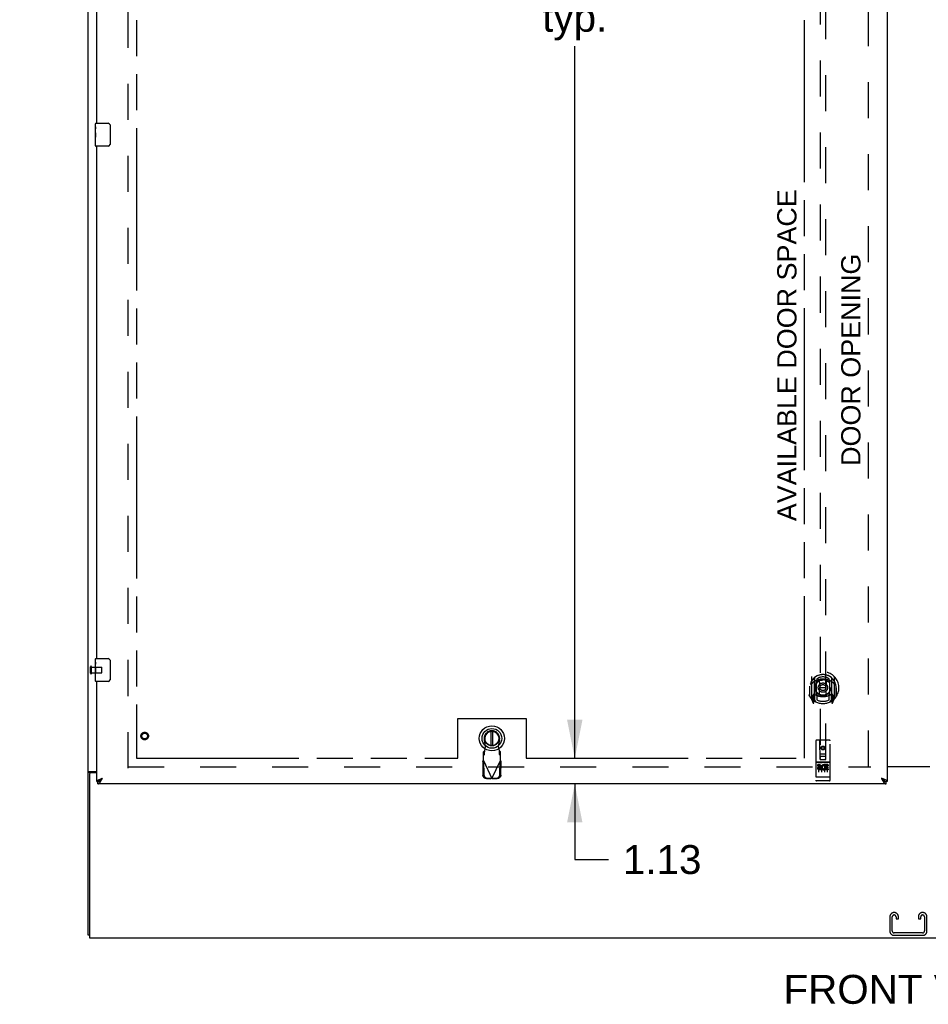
# Model space of a CAD drawing. Header units: inches. Extents: x 0 to 287, y 0 to 186.
# Tile 3 of 22: x 52 to 92, y 45 to 88. Entities that reach past the tile are written whole.
import ezdxf

# ---------------------------------------------------------------- set-up
doc = ezdxf.new("R2010")
doc.units = ezdxf.units.IN
doc.header["$LTSCALE"] = 15.81
doc.header["$MEASUREMENT"] = 0
doc.linetypes.add('HIDDEN', pattern=[0.2, 0.1, -0.1])
doc.linetypes.add('PHANTOM', pattern=[0.8, 0.45, -0.05, 0.1, -0.05, 0.1, -0.05])
doc.layers.get('0').update_dxf_attribs({"linetype": 'CONTINUOUS'})
for name, color, linetype in [('02___PRT_ALL_AXES', 7, 'CONTINUOUS'), ('AVAILABLE_DOOR_SPACE', 7, 'CONTINUOUS'), ('DEFAULT_2', 8, 'HIDDEN'), ('DIMENSIONS', 7, 'CONTINUOUS')]:
    doc.layers.add(name, color=color, linetype=linetype)
doc.styles.get("Standard").update_dxf_attribs({"font": 'arial.ttf'})
doc.dimstyles.new('DIMSTYLE_1', dxfattribs={"dimtxt": 1.268182, "dimasz": 1.690909, "dimexe": 0.09, "dimexo": 0.07, "dimgap": 0.0375, "dimtad": 0, "dimtih": 1, "dimtoh": 1, "dimzin": 4, "dimdsep": 46, "dimtxsty": 'Standard', "dimblk": '_FILLED', "dimblk1": '_FILLED', "dimblk2": '_FILLED', "dimcen": 0.09, "dimazin": 1, "dimtfac": 1, "dimtdec": 3, "dimtofl": 0, "dimtmove": 0, "dimatfit": 3, "dimldrblk": '_FILLED', "dimfxl": 1, "dimtolj": 1, "dimtzin": 4, "dimarcsym": 0})

# ---------------------------------------------------------------- blocks, each defined once
blk = doc.blocks.new('_FILLED')
at = {"color": 0, "linetype": 'ByBlock'}
blk.add_solid([(0, 0), (-1, 0.2), (-1, -0.2)], dxfattribs=at)
blk = doc.blocks.new('*D8')
at = {"layer": 'DIMENSIONS', "color": 2, "linetype": 'Continuous'}
for p, q in [((92.12, 113.808), (88.738, 113.808)), ((95.745, 113.808), (98.869, 113.808))]:
    blk.add_line(p, q, dxfattribs=at)
at = {"layer": 'DIMENSIONS', "color": 2, "linetype": 'Continuous', "xscale": 1.6909090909, "yscale": 1.6909090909, "zscale": 1.6909090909}
blk.add_blockref('_FILLED', (92.12, 113.808), dxfattribs=at)
at = {"layer": 'DIMENSIONS', "color": 2, "linetype": 'Continuous', "xscale": 1.6909090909, "yscale": 1.6909090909, "zscale": 1.6909090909, "rotation": 180}
blk.add_blockref('_FILLED', (95.745, 113.808), dxfattribs=at)
at = {"layer": 'DIMENSIONS', "color": 2, "linetype": 'Continuous', "insert": (99.503, 114.442), "char_height": 1.2682, "width": 3.44625, "attachment_point": 1, "line_spacing_factor": 0.9}
blk.add_mtext('3.63', dxfattribs=at)
blk = doc.blocks.new('*D12')
at = {"layer": 'DIMENSIONS', "color": 2, "linetype": 'Continuous'}
for p, q in [((76.539, 134.303), (76.539, 91.753)), ((76.539, 56.053), (76.539, 87.314))]:
    blk.add_line(p, q, dxfattribs=at)
at = {"layer": 'DIMENSIONS', "color": 2, "linetype": 'Continuous', "xscale": 1.6909090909, "yscale": 1.6909090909, "zscale": 1.6909090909}
for p, rotation in [((76.539, 134.303), 90), ((76.539, 56.053), 270)]:
    blk.add_blockref('_FILLED', p, dxfattribs=dict(at, rotation=rotation))
at = {"layer": 'DIMENSIONS', "color": 2, "linetype": 'Continuous', "insert": (76.539, 91.119), "char_height": 1.2682, "width": 4.43156, "attachment_point": 2, "line_spacing_factor": 0.9}
blk.add_mtext('78.25\\Ptyp.', dxfattribs=at)
blk = doc.blocks.new('*D13')
at = {"layer": 'DIMENSIONS', "color": 2, "linetype": 'Continuous'}
for p, q in [((76.539, 56.053), (76.539, 59.435)), ((76.539, 54.928), (76.539, 51.609)), ((76.539, 51.609), (78.018, 51.609))]:
    blk.add_line(p, q, dxfattribs=at)
at = {"layer": 'DIMENSIONS', "color": 2, "linetype": 'Continuous', "xscale": 1.6909090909, "yscale": 1.6909090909, "zscale": 1.6909090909}
for p, rotation in [((76.539, 56.053), 270), ((76.539, 54.928), 90)]:
    blk.add_blockref('_FILLED', p, dxfattribs=dict(at, rotation=rotation))
at = {"layer": 'DIMENSIONS', "color": 2, "linetype": 'Continuous', "insert": (78.652, 52.243), "char_height": 1.2682, "width": 3.44625, "attachment_point": 1, "line_spacing_factor": 0.9}
blk.add_mtext('1.13', dxfattribs=at)
blk = doc.blocks.new('*D14')
at = {"layer": 'DIMENSIONS', "color": 2, "linetype": 'Continuous'}
for p, q in [((55.558, 107.739), (52.176, 107.739)), ((57.308, 107.739), (60.387, 107.739)), ((55.558, 107.452), (55.558, 106.217))]:
    blk.add_line(p, q, dxfattribs=at)
at = {"layer": 'DIMENSIONS', "color": 2, "linetype": 'Continuous', "xscale": 1.6909090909, "yscale": 1.6909090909, "zscale": 1.6909090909}
blk.add_blockref('_FILLED', (55.558, 107.739), dxfattribs=at)
at = {"layer": 'DIMENSIONS', "color": 2, "linetype": 'Continuous', "xscale": 1.6909090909, "yscale": 1.6909090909, "zscale": 1.6909090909, "rotation": 180}
blk.add_blockref('_FILLED', (57.308, 107.739), dxfattribs=at)
at = {"layer": 'DIMENSIONS', "color": 2, "linetype": 'Continuous', "insert": (61.021, 108.373), "char_height": 1.2682, "width": 3.44625, "attachment_point": 1, "line_spacing_factor": 0.9}
blk.add_mtext('1.75', dxfattribs=at)
blk = doc.blocks.new('*D15')
at = {"layer": 'DIMENSIONS', "color": 2, "linetype": 'Continuous'}
for p, q in [((57.308, 111.14), (66.254, 111.14)), ((86.62, 111.14), (71.954, 111.14))]:
    blk.add_line(p, q, dxfattribs=at)
at = {"layer": 'DIMENSIONS', "color": 2, "linetype": 'Continuous', "xscale": 1.6909090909, "yscale": 1.6909090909, "zscale": 1.6909090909, "rotation": 180}
blk.add_blockref('_FILLED', (57.308, 111.14), dxfattribs=at)
at = {"layer": 'DIMENSIONS', "color": 2, "linetype": 'Continuous', "xscale": 1.6909090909, "yscale": 1.6909090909, "zscale": 1.6909090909}
blk.add_blockref('_FILLED', (86.62, 111.14), dxfattribs=at)
at = {"layer": 'DIMENSIONS', "color": 2, "linetype": 'Continuous', "insert": (69.104, 111.774), "char_height": 1.2682, "width": 4.43156, "attachment_point": 2, "line_spacing_factor": 0.9}
blk.add_mtext('29.31', dxfattribs=at)

msp = doc.modelspace()

# ---------------------------------------------------------------- linework, layer by layer
at = {"color": 3, "linetype": 'Continuous'}
for p, q in [((55.183, 48.282), (55.183, 138.074)), ((90.245, 135.324), (90.245, 55.032)), ((55.558, 83.928), (55.558, 106.428)), ((55.558, 60.428), (55.558, 82.928)), ((55.558, 55.032), (55.558, 59.428)), ((55.235, 55.359), (55.235, 48.178)), ((55.252, 55.471), (55.558, 55.471)), ((55.558, 55.419), (55.295, 55.419)), ((90.245, 55.693), (92.12, 55.693)), ((92.12, 55.678), (90.245, 55.678)), ((90.203, 54.928), (55.6, 54.928)), ((55.698, 55.134), (55.71, 55.139)), ((55.728, 55.146), (55.74, 55.151)), ((55.74, 55.151), (55.753, 55.156)), ((55.753, 55.156), (55.766, 55.161)), ((55.765, 55.102), (55.772, 55.115)), ((55.766, 55.161), (55.785, 55.168)), ((55.772, 55.115), (55.779, 55.128)), ((55.779, 55.128), (55.786, 55.141)), ((55.785, 55.168), (55.804, 55.175)), ((55.786, 55.141), (55.804, 55.175)), ((90.037, 55.161), (89.999, 55.175)), ((89.999, 55.175), (90.013, 55.148)), ((90.013, 55.148), (90.023, 55.128)), ((90.023, 55.128), (90.03, 55.115)), ((90.03, 55.115), (90.037, 55.102)), ((90.056, 55.153), (90.037, 55.161)), ((90.037, 55.102), (90.044, 55.09)), ((90.069, 55.149), (90.056, 55.153)), ((90.081, 55.144), (90.069, 55.149)), ((90.093, 55.139), (90.081, 55.144)), ((55.235, 48.178), (127.131, 48.178))]:
    msp.add_line(p, q, dxfattribs=at)
at = {"color": 7, "linetype": 'Continuous'}
for p, q in [((55.498, 83.768), (55.498, 83.913)), ((55.513, 83.928), (56.053, 83.928)), ((55.498, 83.51), (55.498, 83.543)), ((56.152, 83.828), (56.152, 83.028)), ((55.498, 83.313), (55.498, 83.344)), ((55.498, 82.943), (55.498, 83.082)), ((56.053, 82.928), (55.513, 82.928)), ((55.498, 60.268), (55.498, 60.413)), ((55.513, 60.428), (56.053, 60.428)), ((56.152, 60.328), (56.152, 59.528)), ((55.498, 60.01), (55.498, 60.043)), ((55.498, 59.813), (55.498, 59.844)), ((55.498, 59.443), (55.498, 59.582)), ((56.053, 59.428), (55.513, 59.428)), ((72.861, 57.241), (72.861, 56.616)), ((72.94, 56.616), (72.94, 57.241)), ((55.287, 55.43), (55.183, 55.43)), ((55.287, 55.418), (55.287, 55.43)), ((55.558, 55.032), (55.6, 55.032)), ((55.6, 54.928), (55.6, 55.032)), ((55.662, 55.048), (55.664, 55.049)), ((55.76, 55.146), (55.769, 55.152)), ((55.769, 55.152), (55.777, 55.158)), ((55.772, 55.14), (55.779, 55.148)), ((55.777, 55.158), (55.786, 55.163)), ((55.779, 55.148), (55.786, 55.156)), ((55.786, 55.156), (55.804, 55.175)), ((55.786, 55.163), (55.804, 55.175)), ((90.016, 55.163), (89.999, 55.175)), ((89.999, 55.175), (90.009, 55.163)), ((90.009, 55.163), (90.02, 55.152)), ((90.025, 55.158), (90.016, 55.163)), ((90.02, 55.152), (90.027, 55.144)), ((90.034, 55.152), (90.025, 55.158)), ((90.027, 55.144), (90.034, 55.137)), ((90.034, 55.137), (90.041, 55.129)), ((90.139, 55.049), (90.141, 55.048)), ((90.245, 55.032), (90.203, 55.032)), ((90.203, 54.928), (90.203, 55.032)), ((55.235, 48.282), (55.183, 48.282))]:
    msp.add_line(p, q, dxfattribs=at)
for points in [[(56.146, 83.864), (56.148, 83.859), (56.149, 83.853), (56.151, 83.847), (56.152, 83.841), (56.152, 83.835), (56.152, 83.828)], [(56.152, 83.028), (56.152, 83.022), (56.152, 83.016), (56.151, 83.01), (56.149, 83.004), (56.148, 82.998), (56.146, 82.992)], [(56.146, 60.364), (56.148, 60.359), (56.149, 60.353), (56.151, 60.347), (56.152, 60.341), (56.152, 60.335), (56.152, 60.328)], [(56.152, 59.528), (56.152, 59.522), (56.152, 59.516), (56.151, 59.51), (56.149, 59.504), (56.148, 59.498), (56.146, 59.492)], [(55.307, 55.447), (55.302, 55.445), (55.299, 55.444), (55.297, 55.442), (55.295, 55.441), (55.292, 55.439), (55.29, 55.438), (55.289, 55.436), (55.288, 55.435), (55.287, 55.433), (55.287, 55.432), (55.287, 55.43)], [(55.327, 55.471), (55.327, 55.469), (55.327, 55.466), (55.326, 55.465), (55.325, 55.463), (55.325, 55.461), (55.323, 55.459), (55.322, 55.457), (55.32, 55.456), (55.318, 55.454), (55.316, 55.453), (55.314, 55.451), (55.312, 55.45), (55.309, 55.449), (55.307, 55.447)], [(55.6, 55.032), (55.603, 55.032), (55.607, 55.032), (55.61, 55.033), (55.614, 55.033), (55.617, 55.034), (55.621, 55.034), (55.624, 55.035), (55.628, 55.036), (55.631, 55.036), (55.635, 55.037), (55.638, 55.039), (55.642, 55.04), (55.645, 55.041), (55.649, 55.042), (55.652, 55.044), (55.656, 55.045), (55.659, 55.047), (55.662, 55.048)], [(55.664, 55.049), (55.665, 55.052), (55.666, 55.055), (55.667, 55.058), (55.669, 55.061), (55.67, 55.064), (55.672, 55.066), (55.673, 55.069), (55.675, 55.072), (55.677, 55.075), (55.679, 55.078), (55.681, 55.081), (55.684, 55.084), (55.686, 55.086), (55.689, 55.089), (55.691, 55.092), (55.694, 55.095), (55.697, 55.098), (55.7, 55.101), (55.703, 55.104), (55.707, 55.106), (55.71, 55.109), (55.713, 55.112), (55.717, 55.115), (55.72, 55.118), (55.724, 55.121), (55.728, 55.123), (55.732, 55.126), (55.735, 55.129), (55.739, 55.132), (55.743, 55.135), (55.747, 55.138), (55.752, 55.141), (55.756, 55.143), (55.76, 55.146)], [(55.664, 55.049), (55.667, 55.051), (55.67, 55.053), (55.674, 55.055), (55.677, 55.057), (55.681, 55.059), (55.684, 55.061), (55.688, 55.064), (55.691, 55.066), (55.695, 55.069), (55.698, 55.071), (55.702, 55.074), (55.705, 55.077), (55.709, 55.08), (55.712, 55.083), (55.716, 55.085), (55.719, 55.089), (55.723, 55.092), (55.726, 55.095), (55.73, 55.098), (55.734, 55.101), (55.737, 55.105), (55.741, 55.108), (55.744, 55.111), (55.748, 55.115), (55.751, 55.118), (55.755, 55.122), (55.758, 55.126), (55.762, 55.129), (55.765, 55.133), (55.772, 55.14)], [(90.139, 55.049), (90.138, 55.052), (90.137, 55.055), (90.135, 55.058), (90.134, 55.061), (90.133, 55.064), (90.131, 55.066), (90.129, 55.069), (90.128, 55.072), (90.126, 55.075), (90.123, 55.078), (90.121, 55.081), (90.119, 55.084), (90.116, 55.086), (90.114, 55.089), (90.111, 55.092), (90.108, 55.095), (90.105, 55.098), (90.102, 55.101), (90.099, 55.104), (90.096, 55.106), (90.093, 55.109), (90.089, 55.112), (90.086, 55.115), (90.082, 55.118), (90.079, 55.121), (90.075, 55.123), (90.071, 55.126), (90.067, 55.129), (90.063, 55.132), (90.059, 55.135), (90.055, 55.138), (90.051, 55.141), (90.047, 55.143), (90.043, 55.146), (90.034, 55.152)], [(90.041, 55.129), (90.044, 55.126), (90.048, 55.122), (90.051, 55.118), (90.055, 55.115), (90.058, 55.111), (90.062, 55.108), (90.066, 55.105), (90.069, 55.101), (90.073, 55.098), (90.076, 55.095), (90.08, 55.092), (90.083, 55.089), (90.087, 55.085), (90.09, 55.083), (90.094, 55.08), (90.097, 55.077), (90.101, 55.074), (90.104, 55.071), (90.108, 55.069), (90.111, 55.066), (90.115, 55.064), (90.118, 55.061), (90.122, 55.059), (90.125, 55.057), (90.129, 55.055), (90.133, 55.053), (90.136, 55.051), (90.139, 55.049)], [(90.141, 55.048), (90.143, 55.047), (90.147, 55.045), (90.15, 55.044), (90.154, 55.042), (90.157, 55.041), (90.161, 55.04), (90.164, 55.039), (90.168, 55.037), (90.171, 55.036), (90.175, 55.036), (90.178, 55.035), (90.182, 55.034), (90.185, 55.034), (90.189, 55.033), (90.192, 55.033), (90.196, 55.032), (90.2, 55.032), (90.203, 55.032)]]:
    msp.add_lwpolyline(points, dxfattribs=at)
at = {"color": 3, "linetype": 'Continuous'}
for points in [[(55.218, 55.456), (55.214, 55.455), (55.21, 55.453), (55.207, 55.452), (55.203, 55.451), (55.2, 55.449), (55.197, 55.448), (55.194, 55.446), (55.192, 55.445), (55.19, 55.443), (55.188, 55.441), (55.186, 55.44), (55.185, 55.438), (55.184, 55.436), (55.183, 55.434), (55.183, 55.432), (55.183, 55.43)], [(55.252, 55.471), (55.25, 55.469), (55.248, 55.468), (55.245, 55.466), (55.242, 55.465), (55.238, 55.463), (55.234, 55.462), (55.23, 55.46), (55.226, 55.459), (55.218, 55.456)], [(55.558, 55.032), (55.558, 55.035), (55.558, 55.037), (55.558, 55.039), (55.559, 55.042), (55.56, 55.044), (55.561, 55.047), (55.562, 55.049), (55.563, 55.051), (55.564, 55.054), (55.566, 55.056), (55.568, 55.058), (55.57, 55.061), (55.572, 55.063), (55.574, 55.066), (55.576, 55.068), (55.579, 55.07), (55.582, 55.073), (55.584, 55.075), (55.587, 55.077), (55.591, 55.08), (55.594, 55.082), (55.597, 55.085), (55.601, 55.087), (55.605, 55.089), (55.609, 55.092), (55.612, 55.094), (55.617, 55.096), (55.621, 55.099), (55.625, 55.101), (55.63, 55.104), (55.634, 55.106), (55.639, 55.108), (55.644, 55.111), (55.649, 55.113), (55.654, 55.115), (55.659, 55.118)], [(55.6, 54.928), (55.603, 54.928), (55.607, 54.929), (55.61, 54.929), (55.614, 54.93), (55.617, 54.931), (55.621, 54.932), (55.624, 54.933), (55.628, 54.934), (55.631, 54.936), (55.635, 54.937), (55.638, 54.939), (55.642, 54.941), (55.645, 54.943), (55.649, 54.946), (55.652, 54.948), (55.656, 54.951), (55.659, 54.954), (55.663, 54.957), (55.667, 54.96), (55.67, 54.964), (55.674, 54.967), (55.677, 54.971), (55.681, 54.975), (55.684, 54.979), (55.688, 54.983), (55.691, 54.987), (55.695, 54.991), (55.698, 54.996), (55.702, 55), (55.705, 55.005), (55.709, 55.01), (55.712, 55.015), (55.716, 55.02), (55.719, 55.026), (55.723, 55.031)], [(55.659, 55.118), (55.664, 55.12), (55.67, 55.123), (55.675, 55.125), (55.681, 55.127), (55.686, 55.13), (55.692, 55.132), (55.698, 55.134)], [(55.71, 55.139), (55.722, 55.144), (55.728, 55.146)], [(55.723, 55.031), (55.726, 55.036), (55.73, 55.042), (55.734, 55.048), (55.737, 55.053), (55.741, 55.059), (55.744, 55.065), (55.748, 55.071), (55.751, 55.077), (55.755, 55.084), (55.758, 55.09), (55.765, 55.102)], [(90.044, 55.09), (90.048, 55.084), (90.051, 55.077), (90.055, 55.071), (90.058, 55.065), (90.062, 55.059), (90.066, 55.053), (90.069, 55.048), (90.073, 55.042), (90.076, 55.036)], [(90.076, 55.036), (90.08, 55.031), (90.083, 55.026), (90.087, 55.02), (90.09, 55.015), (90.094, 55.01), (90.097, 55.005), (90.101, 55), (90.104, 54.996), (90.108, 54.991), (90.111, 54.987), (90.115, 54.983), (90.118, 54.979), (90.122, 54.975), (90.125, 54.971), (90.129, 54.967), (90.133, 54.964), (90.136, 54.96), (90.14, 54.957), (90.143, 54.954), (90.147, 54.951), (90.15, 54.948), (90.154, 54.946), (90.157, 54.943), (90.161, 54.941), (90.164, 54.939), (90.168, 54.937), (90.171, 54.936), (90.175, 54.934), (90.178, 54.933), (90.182, 54.932), (90.185, 54.931), (90.189, 54.93), (90.192, 54.929), (90.196, 54.929), (90.2, 54.928), (90.203, 54.928)], [(90.143, 55.118), (90.138, 55.12), (90.133, 55.123), (90.127, 55.125), (90.122, 55.127), (90.116, 55.13), (90.11, 55.132), (90.105, 55.134), (90.093, 55.139)], [(90.245, 55.032), (90.245, 55.035), (90.245, 55.037), (90.244, 55.039), (90.244, 55.042), (90.243, 55.044), (90.242, 55.047), (90.241, 55.049), (90.24, 55.051), (90.238, 55.054), (90.237, 55.056), (90.235, 55.058), (90.233, 55.061), (90.231, 55.063), (90.229, 55.066), (90.226, 55.068), (90.224, 55.07), (90.221, 55.073), (90.218, 55.075), (90.215, 55.077), (90.212, 55.08), (90.209, 55.082), (90.205, 55.085), (90.202, 55.087), (90.198, 55.089), (90.194, 55.092), (90.19, 55.094), (90.186, 55.096), (90.182, 55.099), (90.177, 55.101), (90.173, 55.104), (90.168, 55.106), (90.164, 55.108), (90.159, 55.111), (90.154, 55.113), (90.149, 55.115), (90.143, 55.118)]]:
    msp.add_lwpolyline(points, dxfattribs=at)
at = {"color": 7, "linetype": 'Continuous'}
for radius in [0.551, 0.433, 0.329, 0.317]:
    msp.add_circle((72.901, 56.929), radius, dxfattribs=at)
for centre, radius, start, end in [((55.513, 83.913), 0.015, 90, 180), ((56.053, 83.828), 0.1, 21.1999, 90), ((56.053, 83.028), 0.1, 270, 338.7946), ((55.513, 82.943), 0.015, 180, 270), ((55.513, 60.413), 0.015, 90, 180), ((56.053, 60.328), 0.1, 21.1999, 90), ((55.513, 59.443), 0.015, 180, 270), ((56.053, 59.528), 0.1, 270, 338.7946), ((72.901, 56.929), 0.315, 280.0787, 259.9213)]:
    msp.add_arc(centre, radius, start, end, dxfattribs=at)
at = {"color": 3, "linetype": 'Continuous'}
msp.add_arc((55.295, 55.359), 0.06, 90, 180, dxfattribs=at)
at = {"layer": '02___PRT_ALL_AXES', "color": 7, "linetype": 'Continuous'}
for p, q in [((55.498, 83.768), (55.498, 83.913)), ((55.498, 83.51), (55.498, 83.767)), ((55.503, 83.711), (55.498, 83.711)), ((55.498, 83.543), (55.505, 83.543)), ((55.498, 82.943), (55.498, 83.507)), ((55.499, 83.481), (55.498, 83.481)), ((55.505, 83.543), (55.505, 83.68)), ((55.498, 83.349), (55.503, 83.349)), ((55.498, 83.313), (55.505, 83.313)), ((55.498, 83.25), (55.505, 83.25)), ((55.498, 83.082), (55.505, 83.082)), ((55.505, 83.082), (55.505, 83.313)), ((55.498, 60.268), (55.498, 60.413)), ((55.498, 60.01), (55.498, 60.267)), ((55.503, 60.211), (55.498, 60.211)), ((55.505, 60.043), (55.505, 60.18)), ((55.498, 60.043), (55.505, 60.043)), ((55.498, 59.443), (55.498, 60.007)), ((55.499, 59.981), (55.498, 59.981)), ((55.498, 59.849), (55.503, 59.849)), ((55.498, 59.813), (55.505, 59.813)), ((55.498, 59.75), (55.505, 59.75)), ((55.505, 59.582), (55.505, 59.813)), ((55.498, 59.582), (55.505, 59.582))]:
    msp.add_line(p, q, dxfattribs=at)
at = {"layer": '02___PRT_ALL_AXES', "color": 8, "linetype": 'HIDDEN'}
for p, q in [((55.33, 59.804), (55.33, 60.052)), ((55.33, 60.052), (55.777, 60.052)), ((55.33, 59.804), (55.777, 59.804)), ((87.715, 55.889), (87.15, 55.889)), ((87.288, 55.767), (87.196, 55.767)), ((87.196, 55.767), (87.196, 55.724)), ((87.664, 55.767), (87.508, 55.767)), ((87.508, 55.767), (87.508, 55.754)), ((87.664, 55.767), (87.664, 55.724)), ((87.288, 55.724), (87.196, 55.724)), ((87.292, 55.681), (87.246, 55.681)), ((87.288, 55.64), (87.26, 55.64)), ((87.352, 55.596), (87.26, 55.596)), ((87.352, 55.554), (87.26, 55.554)), ((87.352, 55.596), (87.352, 55.554)), ((87.484, 55.602), (87.501, 55.563)), ((87.508, 55.731), (87.495, 55.713)), ((87.505, 55.756), (87.508, 55.754)), ((87.508, 55.731), (87.508, 55.554)), ((87.664, 55.554), (87.508, 55.554)), ((87.664, 55.724), (87.551, 55.724)), ((87.551, 55.724), (87.551, 55.681)), ((87.643, 55.681), (87.551, 55.681)), ((87.643, 55.638), (87.551, 55.638)), ((87.551, 55.638), (87.551, 55.596)), ((87.664, 55.596), (87.551, 55.596)), ((87.643, 55.681), (87.643, 55.638)), ((87.664, 55.596), (87.664, 55.554)), ((87.715, 55.061), (87.15, 55.061))]:
    msp.add_line(p, q, dxfattribs=at)
at = {"layer": '02___PRT_ALL_AXES', "color": 7, "linetype": 'Continuous'}
for points in [[(55.498, 83.768), (55.498, 83.764), (55.498, 83.759), (55.499, 83.754), (55.5, 83.741)], [(55.498, 83.51), (55.498, 83.502), (55.498, 83.493), (55.499, 83.483)], [(55.499, 83.483), (55.502, 83.449), (55.503, 83.437), (55.503, 83.424), (55.504, 83.412), (55.504, 83.399), (55.505, 83.386), (55.504, 83.373), (55.504, 83.361), (55.503, 83.348), (55.503, 83.336), (55.502, 83.324)], [(55.5, 83.741), (55.501, 83.733), (55.502, 83.725), (55.503, 83.716)], [(55.503, 83.716), (55.504, 83.707), (55.504, 83.698), (55.504, 83.689), (55.505, 83.68)], [(55.498, 60.268), (55.498, 60.264), (55.498, 60.259), (55.499, 60.254), (55.5, 60.241)], [(55.5, 60.241), (55.501, 60.233), (55.502, 60.225), (55.503, 60.216)], [(55.503, 60.216), (55.504, 60.207), (55.504, 60.198), (55.504, 60.189), (55.505, 60.18)], [(55.498, 60.01), (55.498, 60.002), (55.498, 59.993), (55.499, 59.983)], [(55.499, 59.983), (55.502, 59.949), (55.503, 59.937), (55.503, 59.924), (55.504, 59.912), (55.504, 59.899), (55.505, 59.886), (55.504, 59.873), (55.504, 59.861), (55.503, 59.848), (55.503, 59.836), (55.502, 59.824)]]:
    msp.add_lwpolyline(points, dxfattribs=at)
at = {"layer": '02___PRT_ALL_AXES', "color": 8, "linetype": 'HIDDEN'}
for centre, radius in [((57.662, 57.032), 0.124), ((87.433, 56.506), 0.085)]:
    msp.add_circle(centre, radius, dxfattribs=at)
for centre, radius, start, end in [((87.288, 55.703), 0.0635, 270, 90), ((87.459, 55.66), 0.107, 64.2636, 293.4027), ((87.259, 55.618), 0.0644, 102.2995, 270.0775), ((87.26, 55.618), 0.0219, 89.9011, 270), ((87.288, 55.702), 0.0219, 280.307, 90), ((87.459, 55.66), 0.0639, 54.8895, 293.4026)]:
    msp.add_arc(centre, radius, start, end, dxfattribs=at)
at = {"layer": '02___PRT_ALL_AXES', "color": 7, "linetype": 'Continuous'}
for centre in [(55.761, 83.344), (55.761, 59.844)]:
    msp.add_ellipse(centre, major_axis=(0.263, 0), ratio=0.432808, start_param=3.141593, end_param=3.321581, dxfattribs=at)
at = {"layer": 'AVAILABLE_DOOR_SPACE', "color": 4, "linetype": 'PHANTOM'}
for p, q in [((57.308, 134.303), (57.308, 56.053)), ((86.62, 56.053), (86.62, 88.477)), ((71.401, 57.803), (74.401, 57.803)), ((71.401, 56.053), (71.401, 57.803)), ((74.401, 57.803), (74.401, 56.053)), ((57.308, 56.053), (71.401, 56.053)), ((74.401, 56.053), (86.62, 56.053))]:
    msp.add_line(p, q, dxfattribs=at)
at = {"layer": 'DEFAULT_2', "color": 8, "linetype": 'HIDDEN'}
for p, q in [((56.933, 55.626), (56.933, 134.73)), ((89.433, 55.693), (89.433, 134.663)), ((87.308, 93.007), (87.308, 56.006)), ((87.558, 56.006), (87.558, 93.007)), ((55.287, 59.786), (55.287, 60.07)), ((55.33, 59.786), (55.33, 60.07)), ((55.787, 59.814), (55.787, 60.042)), ((86.858, 59.221), (86.858, 59.224)), ((86.858, 58.764), (86.858, 59.221)), ((86.933, 59.634), (86.933, 58.666)), ((87.05, 59.58), (87.05, 58.564)), ((87.058, 59.58), (87.058, 58.577)), ((87.15, 58.832), (87.15, 59.463)), ((87.158, 59.54), (87.158, 59.437)), ((87.27, 59.489), (87.3, 59.15)), ((87.595, 59.489), (87.565, 59.15)), ((87.708, 59.437), (87.708, 59.54)), ((87.715, 59.463), (87.715, 58.832)), ((87.808, 59.58), (87.808, 58.577)), ((87.815, 59.58), (87.815, 58.564)), ((87.933, 58.666), (87.933, 59.634)), ((88.008, 59.221), (88.007, 59.224)), ((88.008, 58.764), (88.008, 59.221)), ((86.85, 59.15), (86.865, 59.15)), ((86.85, 59.15), (86.85, 58.762)), ((87.05, 58.821), (86.99, 58.821)), ((86.99, 58.821), (86.99, 58.671)), ((87.06, 58.809), (87.06, 58.601)), ((87.15, 58.822), (87.078, 58.822)), ((87.146, 58.829), (87.08, 58.829)), ((87.158, 58.876), (87.158, 58.624)), ((87.269, 58.806), (87.3, 59.15)), ((87.565, 59.15), (87.3, 59.15)), ((87.596, 58.806), (87.565, 59.15)), ((87.708, 58.624), (87.708, 58.876)), ((87.788, 58.822), (87.715, 58.822)), ((87.785, 58.829), (87.719, 58.829)), ((87.805, 58.601), (87.805, 58.809)), ((87.875, 58.821), (87.815, 58.821)), ((87.875, 58.671), (87.875, 58.821)), ((88.015, 59.15), (88, 59.15)), ((88.015, 59.15), (88.015, 58.762)), ((86.937, 58.655), (87.007, 58.48)), ((86.99, 58.671), (87.05, 58.671)), ((87.028, 58.749), (86.998, 58.703)), ((87.003, 58.696), (87.058, 58.696)), ((87.029, 58.585), (87.033, 58.582)), ((87.036, 58.483), (87.05, 58.564)), ((87.128, 58.527), (87.058, 58.636)), ((87.808, 58.636), (87.738, 58.527)), ((87.808, 58.696), (87.863, 58.696)), ((87.815, 58.671), (87.875, 58.671)), ((87.815, 58.564), (87.829, 58.483)), ((87.836, 58.585), (87.836, 58.585)), ((87.836, 58.585), (87.837, 58.585)), ((87.836, 58.585), (87.837, 58.585)), ((87.867, 58.703), (87.837, 58.749)), ((87.858, 58.48), (87.928, 58.655)), ((72.625, 56.574), (72.572, 56.869)), ((73.23, 56.869), (73.176, 56.574)), ((87.12, 56.816), (87.12, 55.091)), ((87.715, 56.846), (87.15, 56.846)), ((87.306, 56.006), (87.303, 56.816)), ((87.559, 56.006), (87.563, 56.816)), ((87.745, 55.091), (87.745, 56.816)), ((72.573, 56.374), (72.527, 56.332)), ((72.527, 55.958), (72.527, 56.332)), ((72.527, 56.177), (72.573, 56.219)), ((72.573, 56.219), (72.573, 56.374)), ((72.587, 56.378), (72.625, 56.574)), ((73.176, 56.574), (73.214, 56.378)), ((73.275, 56.332), (73.229, 56.374)), ((73.229, 56.374), (73.229, 56.219)), ((73.229, 56.219), (73.275, 56.177)), ((73.275, 55.958), (73.275, 56.332)), ((87.305, 56.256), (87.56, 56.256)), ((87.433, 56.578), (87.37, 56.542)), ((87.37, 56.542), (87.38, 56.536)), ((87.37, 56.542), (87.37, 56.47)), ((87.37, 56.47), (87.38, 56.476)), ((87.37, 56.47), (87.433, 56.434)), ((87.433, 56.567), (87.38, 56.536)), ((87.38, 56.536), (87.38, 56.476)), ((87.38, 56.476), (87.433, 56.445)), ((87.495, 56.542), (87.433, 56.578)), ((87.433, 56.578), (87.433, 56.567)), ((87.485, 56.536), (87.433, 56.567)), ((87.433, 56.445), (87.485, 56.476)), ((87.433, 56.434), (87.495, 56.47)), ((87.433, 56.434), (87.433, 56.445)), ((87.495, 56.542), (87.485, 56.536)), ((87.485, 56.476), (87.485, 56.536)), ((87.495, 56.47), (87.485, 56.476)), ((87.495, 56.47), (87.495, 56.542)), ((72.499, 55.91), (72.54, 55.93)), ((72.499, 55.91), (72.509, 55.32)), ((72.527, 55.958), (72.901, 55.171)), ((72.54, 55.93), (72.55, 55.34)), ((72.901, 55.171), (73.275, 55.958)), ((73.251, 55.34), (73.261, 55.93)), ((73.261, 55.93), (73.303, 55.91)), ((73.293, 55.32), (73.303, 55.91)), ((87.15, 55.889), (87.715, 55.889)), ((87.221, 55.873), (87.393, 55.873)), ((87.306, 56.006), (87.308, 56.006)), ((87.308, 56.006), (87.558, 56.006)), ((87.518, 56.131), (87.348, 56.131)), ((87.471, 55.873), (87.643, 55.873)), ((87.558, 56.006), (87.559, 56.006)), ((56.933, 55.678), (89.537, 55.678)), ((87.245, 55.758), (87.245, 55.452)), ((87.37, 55.758), (87.37, 55.452)), ((87.495, 55.758), (87.495, 55.452)), ((87.62, 55.758), (87.62, 55.452)), ((72.663, 55.161), (72.856, 55.158)), ((72.705, 55.181), (72.898, 55.177)), ((72.898, 55.177), (72.856, 55.158)), ((72.878, 55.164), (72.856, 55.158)), ((72.901, 55.171), (72.878, 55.164)), ((72.923, 55.164), (72.901, 55.171)), ((72.904, 55.177), (73.097, 55.181)), ((72.945, 55.158), (72.904, 55.177)), ((72.945, 55.158), (72.923, 55.164)), ((72.945, 55.158), (73.138, 55.161)), ((87.138, 55.219), (87.137, 55.22)), ((87.139, 55.219), (87.138, 55.219)), ((87.14, 55.219), (87.139, 55.219)), ((87.139, 55.219), (87.139, 55.219)), ((87.141, 55.219), (87.14, 55.219)), ((87.142, 55.219), (87.141, 55.219)), ((87.143, 55.219), (87.142, 55.219)), ((87.144, 55.219), (87.143, 55.219)), ((87.143, 55.219), (87.143, 55.219)), ((87.145, 55.219), (87.144, 55.219)), ((87.146, 55.219), (87.145, 55.219)), ((87.147, 55.219), (87.146, 55.219)), ((87.148, 55.219), (87.147, 55.219)), ((87.149, 55.219), (87.148, 55.219)), ((87.148, 55.219), (87.148, 55.219)), ((87.15, 55.219), (87.149, 55.219)), ((87.715, 55.219), (87.15, 55.219)), ((87.4, 55.061), (87.215, 55.061)), ((87.65, 55.061), (87.465, 55.061)), ((87.715, 55.219), (87.716, 55.219)), ((87.716, 55.219), (87.717, 55.219)), ((87.717, 55.219), (87.718, 55.219)), ((87.718, 55.219), (87.719, 55.219)), ((87.719, 55.219), (87.72, 55.219)), ((87.72, 55.219), (87.721, 55.219)), ((87.721, 55.219), (87.722, 55.219)), ((87.721, 55.219), (87.721, 55.219)), ((87.722, 55.219), (87.723, 55.219)), ((87.723, 55.219), (87.724, 55.219)), ((87.724, 55.219), (87.725, 55.219)), ((87.725, 55.219), (87.726, 55.219)), ((87.725, 55.219), (87.725, 55.219)), ((87.726, 55.219), (87.727, 55.219)), ((87.727, 55.219), (87.728, 55.219)), ((87.728, 55.22), (87.729, 55.22)), ((87.728, 55.219), (87.728, 55.22)), ((90.565, 49.282), (90.55, 49.282)), ((91.815, 49.282), (91.8, 49.282)), ((90.37, 49.102), (90.37, 48.462)), ((90.474, 48.476), (90.474, 49.088)), ((90.641, 49.088), (90.641, 49.001)), ((90.641, 49.001), (90.745, 49.001)), ((90.745, 49.001), (90.745, 49.102)), ((91.62, 49.102), (91.62, 49.001)), ((91.62, 49.001), (91.724, 49.001)), ((91.724, 49.001), (91.724, 49.088)), ((91.891, 49.088), (91.891, 48.476)), ((91.995, 48.462), (91.995, 49.102)), ((90.55, 48.282), (91.815, 48.282)), ((91.801, 48.386), (90.564, 48.386))]:
    msp.add_line(p, q, dxfattribs=at)
for points in [[(86.978, 59.365), (86.977, 59.364), (86.975, 59.362), (86.974, 59.361), (86.972, 59.359), (86.97, 59.358), (86.969, 59.356), (86.967, 59.354), (86.965, 59.353), (86.964, 59.351), (86.962, 59.349), (86.96, 59.347), (86.958, 59.345), (86.956, 59.343), (86.954, 59.341), (86.952, 59.339), (86.95, 59.336), (86.948, 59.334), (86.946, 59.331), (86.944, 59.329), (86.942, 59.326), (86.94, 59.323), (86.937, 59.32), (86.935, 59.317), (86.933, 59.314), (86.93, 59.31), (86.928, 59.307), (86.925, 59.303), (86.923, 59.3), (86.92, 59.296), (86.918, 59.292), (86.915, 59.287), (86.912, 59.283), (86.909, 59.278), (86.906, 59.273), (86.903, 59.268), (86.9, 59.263)], [(87.245, 59.507), (87.25, 59.508), (87.255, 59.509), (87.261, 59.511), (87.266, 59.512), (87.272, 59.514), (87.277, 59.515), (87.283, 59.516), (87.288, 59.517), (87.294, 59.518), (87.299, 59.519), (87.305, 59.52), (87.31, 59.521), (87.316, 59.522), (87.321, 59.523), (87.327, 59.524), (87.332, 59.525), (87.338, 59.526), (87.343, 59.527), (87.349, 59.527), (87.354, 59.528), (87.36, 59.528), (87.366, 59.529), (87.371, 59.53), (87.377, 59.53), (87.382, 59.53), (87.388, 59.531), (87.393, 59.531), (87.399, 59.531), (87.405, 59.532), (87.41, 59.532), (87.416, 59.532), (87.421, 59.532), (87.427, 59.532), (87.433, 59.532), (87.438, 59.532), (87.444, 59.532), (87.449, 59.532), (87.455, 59.532), (87.461, 59.532), (87.466, 59.531), (87.472, 59.531), (87.477, 59.531), (87.483, 59.53), (87.488, 59.53), (87.494, 59.53), (87.5, 59.529), (87.505, 59.528), (87.511, 59.528), (87.516, 59.527), (87.522, 59.527), (87.527, 59.526), (87.533, 59.525), (87.538, 59.524), (87.544, 59.523), (87.55, 59.522), (87.555, 59.521), (87.561, 59.52), (87.566, 59.519), (87.572, 59.518), (87.577, 59.517), (87.583, 59.516), (87.588, 59.515), (87.593, 59.514), (87.599, 59.512), (87.604, 59.511), (87.61, 59.509), (87.615, 59.508), (87.621, 59.507)], [(87.965, 59.263), (87.962, 59.268), (87.959, 59.273), (87.956, 59.278), (87.953, 59.283), (87.95, 59.287), (87.948, 59.292), (87.945, 59.296), (87.942, 59.3), (87.94, 59.303), (87.937, 59.307), (87.935, 59.31), (87.932, 59.314), (87.93, 59.317), (87.928, 59.32), (87.925, 59.323), (87.923, 59.326), (87.921, 59.329), (87.919, 59.331), (87.917, 59.334), (87.915, 59.336), (87.913, 59.339), (87.911, 59.341), (87.909, 59.343), (87.907, 59.345), (87.905, 59.347), (87.903, 59.349), (87.902, 59.351), (87.9, 59.353), (87.898, 59.354), (87.896, 59.356), (87.895, 59.358), (87.893, 59.359), (87.891, 59.361), (87.89, 59.362), (87.888, 59.363), (87.887, 59.365)], [(72.573, 56.219), (72.574, 56.222), (72.575, 56.227), (72.576, 56.234), (72.577, 56.242), (72.578, 56.251), (72.579, 56.262), (72.58, 56.274), (72.581, 56.287), (72.582, 56.3), (72.583, 56.315), (72.584, 56.33), (72.585, 56.346), (72.587, 56.378)], [(72.587, 56.378), (72.585, 56.377), (72.582, 56.376), (72.58, 56.375), (72.578, 56.374), (72.575, 56.374), (72.573, 56.374)], [(73.229, 56.374), (73.226, 56.374), (73.224, 56.374), (73.221, 56.375), (73.219, 56.376), (73.217, 56.377), (73.214, 56.378)], [(73.214, 56.378), (73.215, 56.362), (73.217, 56.33)], [(73.217, 56.33), (73.218, 56.315), (73.219, 56.3), (73.22, 56.287), (73.221, 56.274), (73.223, 56.262), (73.224, 56.251), (73.225, 56.242), (73.226, 56.234), (73.227, 56.227), (73.228, 56.222), (73.229, 56.219)], [(72.499, 55.91), (72.503, 55.918), (72.508, 55.926), (72.512, 55.934)], [(72.512, 55.934), (72.522, 55.95), (72.527, 55.958)], [(73.275, 55.958), (73.284, 55.942), (73.289, 55.934), (73.294, 55.926), (73.298, 55.918), (73.303, 55.91)], [(87.215, 55.872), (87.215, 55.872), (87.215, 55.872), (87.215, 55.872), (87.215, 55.872), (87.216, 55.872), (87.216, 55.872), (87.216, 55.872), (87.216, 55.872), (87.216, 55.872), (87.216, 55.872), (87.216, 55.872), (87.216, 55.872), (87.216, 55.872), (87.216, 55.872), (87.217, 55.872), (87.217, 55.872), (87.217, 55.872), (87.217, 55.872), (87.217, 55.872), (87.217, 55.872), (87.217, 55.872), (87.217, 55.872), (87.218, 55.872), (87.218, 55.872), (87.218, 55.872), (87.218, 55.872), (87.218, 55.873), (87.218, 55.873), (87.218, 55.873), (87.219, 55.873), (87.219, 55.873), (87.219, 55.873), (87.219, 55.873), (87.219, 55.873), (87.219, 55.873), (87.22, 55.873), (87.22, 55.873), (87.22, 55.873), (87.22, 55.873), (87.22, 55.873), (87.221, 55.873), (87.221, 55.873), (87.221, 55.873), (87.221, 55.873), (87.221, 55.873)], [(87.393, 55.873), (87.394, 55.873), (87.394, 55.873), (87.394, 55.873), (87.394, 55.873), (87.395, 55.873), (87.395, 55.873), (87.395, 55.873), (87.395, 55.873), (87.395, 55.873), (87.395, 55.873), (87.396, 55.873), (87.396, 55.873), (87.396, 55.873), (87.396, 55.873), (87.396, 55.873), (87.396, 55.873), (87.397, 55.873), (87.397, 55.873), (87.397, 55.873), (87.397, 55.872), (87.397, 55.872), (87.397, 55.872), (87.398, 55.872), (87.398, 55.872), (87.398, 55.872), (87.398, 55.872), (87.398, 55.872), (87.398, 55.872), (87.398, 55.872), (87.398, 55.872), (87.399, 55.872), (87.399, 55.872), (87.399, 55.872), (87.399, 55.872), (87.399, 55.872), (87.399, 55.872), (87.399, 55.872), (87.399, 55.872), (87.399, 55.872), (87.4, 55.872), (87.4, 55.872), (87.4, 55.872), (87.4, 55.872), (87.4, 55.872), (87.4, 55.872), (87.4, 55.872)], [(87.465, 55.872), (87.465, 55.872), (87.465, 55.872), (87.465, 55.872), (87.465, 55.872), (87.466, 55.872), (87.466, 55.872), (87.466, 55.872), (87.466, 55.872), (87.466, 55.872), (87.466, 55.872), (87.466, 55.872), (87.466, 55.872), (87.466, 55.872), (87.466, 55.872), (87.467, 55.872), (87.467, 55.872), (87.467, 55.872), (87.467, 55.872), (87.467, 55.872), (87.467, 55.872), (87.467, 55.872), (87.467, 55.872), (87.468, 55.872), (87.468, 55.872), (87.468, 55.872), (87.468, 55.872), (87.468, 55.873), (87.468, 55.873), (87.468, 55.873), (87.469, 55.873), (87.469, 55.873), (87.469, 55.873), (87.469, 55.873), (87.469, 55.873), (87.469, 55.873), (87.47, 55.873), (87.47, 55.873), (87.47, 55.873), (87.47, 55.873), (87.47, 55.873), (87.471, 55.873), (87.471, 55.873), (87.471, 55.873), (87.471, 55.873), (87.471, 55.873)], [(87.643, 55.873), (87.644, 55.873), (87.644, 55.873), (87.644, 55.873), (87.644, 55.873), (87.645, 55.873), (87.645, 55.873), (87.645, 55.873), (87.645, 55.873), (87.645, 55.873), (87.645, 55.873), (87.646, 55.873), (87.646, 55.873), (87.646, 55.873), (87.646, 55.873), (87.646, 55.873), (87.646, 55.873), (87.647, 55.873), (87.647, 55.873), (87.647, 55.873), (87.647, 55.872), (87.647, 55.872), (87.647, 55.872), (87.648, 55.872), (87.648, 55.872), (87.648, 55.872), (87.648, 55.872), (87.648, 55.872), (87.648, 55.872), (87.648, 55.872), (87.648, 55.872), (87.649, 55.872), (87.649, 55.872), (87.649, 55.872), (87.649, 55.872), (87.649, 55.872), (87.649, 55.872), (87.649, 55.872), (87.649, 55.872), (87.649, 55.872), (87.65, 55.872), (87.65, 55.872), (87.65, 55.872), (87.65, 55.872), (87.65, 55.872), (87.65, 55.872), (87.65, 55.872)], [(72.55, 55.34), (72.551, 55.324), (72.554, 55.309), (72.558, 55.294), (72.563, 55.28), (72.569, 55.266), (72.577, 55.252), (72.586, 55.24), (72.597, 55.228), (72.608, 55.218), (72.62, 55.209), (72.633, 55.2), (72.646, 55.194), (72.661, 55.188), (72.675, 55.184), (72.69, 55.182), (72.705, 55.181)], [(73.097, 55.181), (73.112, 55.182), (73.126, 55.184), (73.141, 55.188), (73.155, 55.194), (73.169, 55.2), (73.182, 55.209), (73.194, 55.218), (73.205, 55.228), (73.215, 55.24), (73.224, 55.252), (73.232, 55.266), (73.239, 55.28), (73.244, 55.294), (73.248, 55.309), (73.25, 55.324), (73.251, 55.34)], [(72.663, 55.161), (72.648, 55.162), (72.633, 55.165), (72.619, 55.169), (72.605, 55.174), (72.591, 55.181), (72.578, 55.189), (72.566, 55.198), (72.555, 55.209), (72.545, 55.22), (72.536, 55.233), (72.528, 55.246), (72.521, 55.26), (72.516, 55.274), (72.512, 55.289), (72.51, 55.304), (72.509, 55.32)], [(73.293, 55.32), (73.292, 55.304), (73.289, 55.289), (73.286, 55.274), (73.28, 55.26), (73.274, 55.246), (73.266, 55.233), (73.257, 55.22), (73.246, 55.209), (73.235, 55.198), (73.223, 55.189), (73.21, 55.181), (73.197, 55.174), (73.183, 55.169), (73.168, 55.165), (73.153, 55.162), (73.138, 55.161)], [(87.137, 55.22), (87.136, 55.22), (87.136, 55.22), (87.136, 55.22), (87.135, 55.22), (87.135, 55.22), (87.134, 55.22), (87.134, 55.22), (87.134, 55.22), (87.133, 55.22), (87.133, 55.22), (87.133, 55.22), (87.132, 55.22), (87.132, 55.22), (87.132, 55.22), (87.131, 55.22), (87.131, 55.22), (87.131, 55.221), (87.13, 55.221), (87.13, 55.221), (87.13, 55.221), (87.129, 55.221), (87.129, 55.221), (87.129, 55.221), (87.129, 55.221), (87.128, 55.221), (87.128, 55.221), (87.128, 55.221), (87.127, 55.221), (87.127, 55.221), (87.127, 55.221), (87.127, 55.222), (87.126, 55.222), (87.126, 55.222), (87.126, 55.222), (87.126, 55.222), (87.125, 55.222), (87.125, 55.222), (87.125, 55.222), (87.125, 55.222), (87.124, 55.222), (87.124, 55.222), (87.124, 55.223), (87.124, 55.223), (87.124, 55.223), (87.123, 55.223), (87.123, 55.223), (87.123, 55.223), (87.123, 55.223), (87.123, 55.223), (87.123, 55.223), (87.122, 55.223), (87.122, 55.223), (87.122, 55.224), (87.122, 55.224), (87.122, 55.224), (87.122, 55.224), (87.121, 55.224), (87.121, 55.224), (87.121, 55.224), (87.121, 55.224), (87.121, 55.224), (87.121, 55.224), (87.121, 55.225), (87.121, 55.225), (87.121, 55.225), (87.121, 55.225), (87.12, 55.225), (87.12, 55.225), (87.12, 55.225), (87.12, 55.225), (87.12, 55.225), (87.12, 55.225), (87.12, 55.226), (87.12, 55.226), (87.12, 55.226), (87.12, 55.226), (87.12, 55.226), (87.12, 55.226), (87.12, 55.226)], [(87.729, 55.22), (87.73, 55.22), (87.73, 55.22), (87.73, 55.22), (87.731, 55.22), (87.731, 55.22), (87.731, 55.22), (87.732, 55.22), (87.732, 55.22), (87.732, 55.22), (87.733, 55.22), (87.733, 55.22), (87.733, 55.22), (87.734, 55.22), (87.734, 55.22), (87.734, 55.221), (87.735, 55.221), (87.735, 55.221), (87.735, 55.221), (87.736, 55.221), (87.736, 55.221), (87.736, 55.221), (87.737, 55.221), (87.737, 55.221), (87.737, 55.221), (87.737, 55.221), (87.738, 55.221), (87.738, 55.221), (87.738, 55.221), (87.739, 55.222), (87.739, 55.222), (87.739, 55.222), (87.739, 55.222), (87.74, 55.222), (87.74, 55.222), (87.74, 55.222), (87.74, 55.222), (87.74, 55.222), (87.741, 55.222), (87.741, 55.222), (87.741, 55.223), (87.741, 55.223), (87.742, 55.223), (87.742, 55.223), (87.742, 55.223), (87.742, 55.223), (87.742, 55.223), (87.742, 55.223), (87.743, 55.223), (87.743, 55.223), (87.743, 55.223), (87.743, 55.224), (87.743, 55.224), (87.743, 55.224), (87.744, 55.224), (87.744, 55.224), (87.744, 55.224), (87.744, 55.224), (87.744, 55.224), (87.744, 55.224), (87.744, 55.224), (87.744, 55.225), (87.744, 55.225), (87.744, 55.225), (87.745, 55.225), (87.745, 55.225), (87.745, 55.225), (87.745, 55.225), (87.745, 55.225), (87.745, 55.225), (87.745, 55.225), (87.745, 55.226), (87.745, 55.226), (87.745, 55.226), (87.745, 55.226), (87.745, 55.226), (87.745, 55.226), (87.745, 55.226)]]:
    msp.add_lwpolyline(points, dxfattribs=at)
for centre, radius in [((87.433, 59.157), 0.35), ((87.433, 59.157), 0.335), ((87.433, 59.157), 0.205), ((87.433, 59.157), 0.133), ((57.662, 57.032), 0.164), ((57.662, 57.032), 0.124), ((87.433, 56.506), 0.0845)]:
    msp.add_circle(centre, radius, dxfattribs=at)
for centre, radius, start, end in [((55.308, 60.07), 0.0215, 360, 180), ((55.308, 59.786), 0.0215, 180, 0), ((55.777, 60.042), 0.01, 360, 90), ((55.777, 59.814), 0.01, 270, 0), ((87.433, 59.15), 0.7, 305.5126, 234.4874), ((87.433, 59.147), 0.583, 0.2464, 179.7536), ((87.433, 59.147), 0.58, 7.6622, 172.3378), ((86.878, 59.221), 0.02, 172.3378, 180), ((86.948, 59.634), 0.015, 135.0748, 180), ((87.433, 58.832), 0.7, 49.529, 130.471), ((87.065, 59.58), 0.015, 130.3587, 180), ((87.078, 59.58), 0.02, 129.3378, 179.9984), ((87.165, 59.463), 0.015, 112.9863, 180), ((87.433, 59.147), 0.48, 55.0461, 124.9539), ((87.188, 59.437), 0.03, 180, 311.1261), ((87.433, 59.157), 0.343, 48.8739, 131.1261), ((87.25, 59.487), 0.02, 5.0796, 105.5752), ((87.615, 59.487), 0.02, 74.4248, 174.9204), ((87.678, 59.437), 0.03, 228.8739, 360), ((87.7, 59.463), 0.015, 0, 67.0137), ((87.788, 59.58), 0.02, 0, 50.6594), ((87.8, 59.58), 0.015, 0, 49.6413), ((87.918, 59.634), 0.015, 0, 44.9252), ((87.988, 59.221), 0.02, 0, 7.6622), ((87.433, 59.462), 0.7, 233.2319, 306.7681), ((86.87, 58.851), 0.188, 327.3208, 360), ((87.078, 58.802), 0.02, 90, 180), ((87.08, 58.809), 0.02, 90, 180), ((87.146, 58.809), 0.02, 66.536, 90), ((87.165, 58.832), 0.015, 180, 247.0137), ((87.433, 59.469), 0.7, 246.536, 293.464), ((87.188, 58.876), 0.03, 48.8739, 180), ((87.433, 59.157), 0.343, 228.8739, 311.1261), ((87.25, 58.807), 0.02, 254.3869, 354.9204), ((87.616, 58.807), 0.02, 185.0796, 285.6131), ((87.678, 58.876), 0.03, 0, 131.1261), ((87.7, 58.832), 0.015, 292.9863, 360), ((87.719, 58.809), 0.02, 90, 113.464), ((87.785, 58.809), 0.02, 0, 90), ((87.788, 58.802), 0.02, 0, 90), ((87.996, 58.851), 0.188, 180, 212.6792), ((86.878, 58.764), 0.02, 180, 215.2961), ((87.433, 59.157), 0.7, 215.2961, 324.7039), ((86.948, 58.666), 0.015, 180, 224.9252), ((87.003, 58.701), 0.005, 147.3208, 270), ((87.021, 58.486), 0.015, 201.8041, 350), ((87.038, 58.596), 0.02, 234.4874, 360), ((87.04, 58.601), 0.02, 234.7457, 360), ((87.078, 58.577), 0.02, 180, 238.5295), ((87.433, 59.157), 0.6, 242.7204, 297.2796), ((87.788, 58.577), 0.02, 301.4688, 359.9992), ((87.825, 58.601), 0.02, 180, 305.2543), ((87.828, 58.596), 0.02, 180, 305.5126), ((87.844, 58.486), 0.015, 190, 338.1959), ((87.863, 58.701), 0.005, 270, 32.6792), ((87.918, 58.666), 0.015, 315.0748, 360), ((87.988, 58.764), 0.02, 324.7039, 360), ((72.901, 56.929), 0.335, 349.673, 190.327), ((87.15, 56.816), 0.03, 90, 180), ((87.273, 56.816), 0.03, 0, 90), ((87.593, 56.816), 0.03, 90, 180), ((87.715, 56.816), 0.03, 0, 90), ((87.15, 55.919), 0.03, 180, 270), ((87.348, 56.091), 0.04, 90, 180), ((87.348, 56.046), 0.04, 180, 270), ((87.518, 56.091), 0.04, 0, 90), ((87.518, 56.046), 0.04, 270, 360), ((87.715, 55.919), 0.03, 270, 360), ((87.15, 55.091), 0.03, 180, 270), ((87.715, 55.091), 0.03, 270, 360), ((90.55, 49.102), 0.18, 90, 180), ((90.565, 49.102), 0.18, 0, 90), ((91.8, 49.102), 0.18, 90, 180), ((91.815, 49.102), 0.18, 0, 90), ((90.564, 49.088), 0.09, 90, 180), ((90.551, 49.088), 0.09, 0, 81.7808), ((91.814, 49.088), 0.09, 90, 180), ((91.801, 49.088), 0.09, 0, 81.7808), ((90.55, 48.462), 0.18, 180, 270), ((90.564, 48.476), 0.09, 180, 270), ((91.801, 48.476), 0.09, 270, 360), ((91.815, 48.462), 0.18, 270, 360)]:
    msp.add_arc(centre, radius, start, end, dxfattribs=at)

# ---------------------------------------------------------------- texts
at = {"layer": 'DIMENSIONS', "color": 2, "linetype": 'Continuous', "char_height": 0.84545, "attachment_point": 2, "rotation": 90, "line_spacing_factor": 0.9}
for s, insert, width in [('AVAILABLE DOOR SPACE', (85.426, 73.748), 14.54245), ('DOOR OPENING', (88.235, 73.548), 9.30314)]:
    msp.add_mtext(s, dxfattribs=dict(at, insert=insert, width=width))
at = {"layer": 'DIMENSIONS', "color": 2, "linetype": 'Continuous', "insert": (91.262, 46.545), "char_height": 1.2682, "width": 11.09777, "attachment_point": 2, "line_spacing_factor": 0.9}
msp.add_mtext('FRONT VIEW', dxfattribs=at)

# ---------------------------------------------------------------- dimensions: what is measured, and where the dimension line sits
at = {"layer": 'DIMENSIONS', "color": 2, "linetype": 'Continuous'}
dim = msp.add_linear_dim(base=(86.62, 111.14), p1=(57.308, 56.053), p2=(86.62, 134.303), dimstyle='DIMSTYLE_1', dxfattribs=at)
dim.commit()
dim.dimension.update_dxf_attribs({"geometry": '*D15', "text_midpoint": (68.965, 111.133), "dimtype": 160})
dim = msp.add_linear_dim(base=(76.539, 56.053), p1=(86.62, 134.303), p2=(86.62, 56.053), angle=270, text='<>\\Ptyp.', dimstyle='DIMSTYLE_1', dxfattribs=at)
dim.commit()
dim.dimension.update_dxf_attribs({"geometry": '*D12', "text_midpoint": (76.539, 89.534), "dimtype": 160})
for base, p1, p2, angle, picture, middle in [((92.12006268, 113.808206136), (95.74506268, 134.303269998), (92.12006268, 55.052269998), 180, '*D8', (101.224462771, 113.801136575)), ((55.558, 107.739), (57.308, 56.053), (55.558, 106.147), 180, '*D14', (62.804, 107.732)), ((76.538552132, 54.928269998), (86.62006268, 56.053269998), (55.61956268, 54.928269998), 270, '*D13', (80.430238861, 51.601676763))]:
    dim = msp.add_linear_dim(base=base, p1=p1, p2=p2, angle=angle, dimstyle='DIMSTYLE_1', dxfattribs=at)
    dim.commit()
    dim.dimension.update_dxf_attribs({"geometry": picture, "text_midpoint": middle, "dimtype": 160})

doc.saveas('drawing.dxf')
